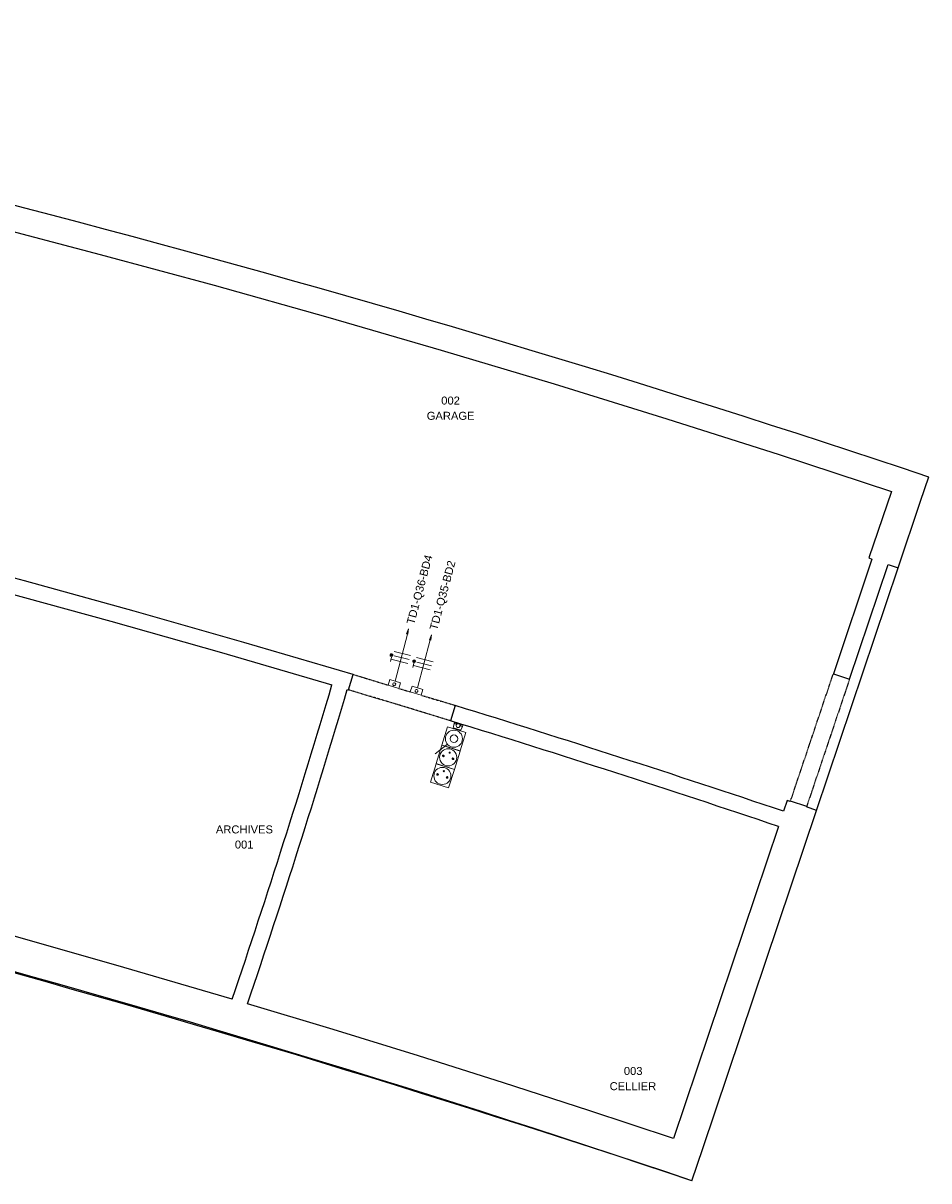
# Model space of a CAD drawing. Header units: millimetres. Extents: x -2845 to 74013, y -36085 to 13748.
# Tile 7 of 8: x 65517 to 74013, y -36085 to -25219. Entities that reach past the tile are written whole.
import ezdxf

# ---------------------------------------------------------------- set-up
doc = ezdxf.new("R2010")
doc.units = ezdxf.units.MM
doc.linetypes.add('Tiret', pattern=[2.5, 1.25, -1.25])
doc.linetypes.add('Tiret_2_', pattern=[2.5, 1.25, -1.25])
for name, color, linetype, lineweight in [('A-DETL-GENF', 7, 'Continuous', 18), ('A-DOOR', 7, 'Continuous', 25), ('A-FLOR', 7, 'Continuous', 25), ('A-WALL', 7, 'Continuous', 25), ('CABLE', 7, 'Continuous', 30), ('CABLES', 7, 'Continuous', 18), ('G-ANNO-TEXT', 7, 'Continuous', 30), ('I-WALL', 7, 'Continuous', 25), ('INSTAL ELECTRIQUE', 7, 'Continuous', 18)]:
    doc.layers.add(name, color=color, linetype=linetype, lineweight=lineweight)
doc.layers.add('A-DOOR-HDLN', color=5, linetype='Tiret', lineweight=25, true_color=0x0000ff)
doc.styles.add('@Arial Unicode MS_1', font='ARIALUNI.TTF', dxfattribs={"height": 75})
doc.styles.add('Arial_2', font='arial.ttf', dxfattribs={"height": 75})

# ---------------------------------------------------------------- blocks, each defined once
blk = doc.blocks.new('Ouverture en rectangle - Ouverture en rectangle _100x207_-3420300-2021_015_1111_DCE_1_50_S1_CFO_DIS')
at = {"layer": 'A-DOOR-HDLN', "linetype": 'Tiret_2_'}
for p, q in [((-500, 75), (-158, 75)), ((-53, 75), (60, 75)), ((165, 75), (500, 75)), ((500, -75), (-500, -75))]:
    blk.add_line(p, q, dxfattribs=at)
blk = doc.blocks.new('Ouverture en rectangle - Ouverture en rectangle _126x215_-3422710-2021_015_1111_DCE_1_50_S1_CFO_DIS')
at = {"layer": 'A-DOOR-HDLN', "linetype": 'Tiret_2_'}
for p, q in [((-630, 80), (630, 80)), ((630, -80), (-630, -80))]:
    blk.add_line(p, q, dxfattribs=at)
blk = doc.blocks.new('B02_DC_STR_rvt-1-2021_015_1111_DCE_1_50_S1_CFO_DIS')
at = {"layer": 'A-FLOR'}
blk.add_line((19791, -32608), (20556, -30332), dxfattribs=at)
blk.add_arc((-23283, -161351), 132090, 71.50375, 78.25947, dxfattribs=at)
at = {"layer": 'A-WALL'}
for p, q in [((20767, -29706), (20843, -29478)), ((20492, -29614), (20281, -30239)), ((20556, -30332), (20767, -29706)), ((20281, -30239), (20310, -30249)), ((20462, -30300), (20556, -30332)), ((19516, -32515), (19482, -32616)), ((19544, -32525), (19516, -32515)), ((19791, -32608), (19696, -32576)), ((18723, -35782), (19791, -32608)), ((19434, -32759), (18449, -35689)), ((18621, -36085), (18723, -35782))]:
    blk.add_line(p, q, dxfattribs=at)
at = {"layer": 'A-WALL', "flags": 128}
for points in [[(12001, -27108), (13072, -27389), (14140, -27679), (15205, -27979), (16268, -28287), (17328, -28605), (18386, -28932), (19440, -29269), (20492, -29614)], [(14309, -34380), (13293, -34082), (12275, -33793), (11254, -33513), (10232, -33241), (9206, -32978), (8179, -32723), (7150, -32477)], [(18449, -35689), (17653, -35425), (16855, -35166), (16056, -34913), (15255, -34665), (14453, -34422)]]:
    blk.add_lwpolyline(points, dxfattribs=at)
at = {"layer": 'A-WALL'}
for centre, radius, start, end in [((-19860, -150720), 127891, 71.44191, 78.90337), ((-21592, -155075), 125602, 71.32686, 86.47696)]:
    blk.add_arc(centre, radius, start, end, dxfattribs=at)
at = {"layer": 'I-WALL'}
for p, q in [((20310, -30249), (19948, -31326)), ((20099, -31377), (20462, -30300)), ((15401, -31477), (15445, -31333)), ((19948, -31326), (20099, -31377)), ((16402, -31624), (16358, -31767)), ((19546, -32520), (19544, -32525)), ((19698, -32571), (19546, -32520)), ((19696, -32576), (19698, -32571))]:
    blk.add_line(p, q, dxfattribs=at)
at = {"layer": 'I-WALL', "flags": 128}
for points in [[(10039, -30001), (11085, -30269), (12129, -30546), (13170, -30831), (14209, -31126), (15245, -31430)], [(15445, -31333), (14419, -31031), (13391, -30737), (12360, -30453), (11327, -30177)], [(15389, -31473), (15395, -31475), (15401, -31477)]]:
    blk.add_lwpolyline(points, dxfattribs=at)
at = {"layer": 'I-WALL'}
for centre, radius, start, end in [((-59616, -9292), 78066, 341.25463, 343.52611), ((-59616, -9292), 78216, 341.25875, 343.52583), ((-20272, -150669), 124566, 71.38934, 72.8779), ((-20272, -150669), 124416, 71.38931, 72.87762)]:
    blk.add_arc(centre, radius, start, end, dxfattribs=at)
at = {"layer": 'A-DOOR', "color": 5, "lineweight": 25, "true_color": 0x0000ff}
for name, p, rotation in [('Ouverture en rectangle - Ouverture en rectangle _100x207_-3420300-2021_015_1111_DCE_1_50_S1_CFO_DIS', (15902, -31550), 343.1078780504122), ('Ouverture en rectangle - Ouverture en rectangle _126x215_-3422710-2021_015_1111_DCE_1_50_S1_CFO_DIS', (19823, -31948), 71.41007123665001)]:
    blk.add_blockref(name, p, dxfattribs=dict(at, rotation=rotation))
blk = doc.blocks.new('602_BOITE DE DERIVATION - 105X105X50 GENERIQUE-7163076-2021_015_1111_DCE_1_50_S1_CFO_DIS')
at = {"layer": 'INSTAL ELECTRIQUE'}
for p, q in [((15980, -31496), (15996, -31443)), ((16081, -31526), (15980, -31496)), ((15996, -31443), (16097, -31474)), ((16097, -31474), (16081, -31526))]:
    blk.add_line(p, q, dxfattribs=at)
for start, end in [(163.1079, 343.1079), (343.1079, 163.1079)]:
    blk.add_arc((16038, -31487), 14, start, end, dxfattribs=at)
blk = doc.blocks.new('602_BOITE DE DERIVATION - 105X105X50 GENERIQUE-7163091-2021_015_1111_DCE_1_50_S1_CFO_DIS')
at = {"layer": 'INSTAL ELECTRIQUE'}
for p, q in [((15772, -31432), (15788, -31380)), ((15788, -31380), (15888, -31410)), ((15872, -31463), (15772, -31432)), ((15888, -31410), (15872, -31463))]:
    blk.add_line(p, q, dxfattribs=at)
for start, end in [(163.1079, 343.1079), (343.1079, 163.1079)]:
    blk.add_arc((15829, -31424), 14, start, end, dxfattribs=at)
blk = doc.blocks.new('603_3POSTES_VERTICAUX_PLEXO - 603_3POSTES_VERTICAUX_PLEXO-7091303-2021_015_1111_DCE_1_50_S1_CFO_DIS')
at = {"layer": 'A-DETL-GENF'}
for points in [[(-55, -336), (-54, -337), (-51, -340), (-47, -341), (-44, -340), (-42, -339), (-40, -336), (-40, -333), (-41, -330), (-44, -327), (-47, -326), (-50, -326), (-53, -328), (-55, -331)], [(-4, -289), (-1, -291), (0, -291), (2, -291), (5, -288), (4, -284), (2, -282), (-1, -282), (-4, -284), (-5, -285)], [(40, -336), (41, -337), (44, -340), (47, -341), (51, -340), (53, -339), (55, -336), (55, -333), (54, -330), (51, -327), (47, -326), (45, -326), (42, -328), (40, -331)], [(-55, -519), (-54, -520), (-51, -523), (-47, -524), (-44, -523), (-42, -522), (-40, -519), (-40, -516), (-41, -513), (-44, -510), (-47, -509), (-50, -509), (-53, -511), (-55, -514)], [(-4, -472), (-1, -474), (0, -474), (2, -474), (5, -471), (4, -467), (2, -465), (-1, -465), (-4, -467), (-5, -468)], [(40, -519), (41, -520), (44, -523), (47, -524), (51, -523), (53, -522), (55, -519), (55, -516), (54, -513), (51, -510), (47, -509), (45, -509), (42, -511), (40, -514)]]:
    blk.add_hatch(color=256, dxfattribs=at).paths.add_polyline_path(points)
for p, q in [((-90, -60), (90, -60)), ((-90, -240), (-90, -60)), ((90, -60), (90, -240)), ((-44, -217), (-126, -339)), ((-65, -240), (-90, -240)), ((-90, -243), (90, -243)), ((-90, -423), (-90, -243)), ((90, -240), (-55, -240)), ((90, -243), (90, -423)), ((90, -423), (-90, -423)), ((-90, -426), (90, -426)), ((-90, -606), (-90, -426)), ((90, -426), (90, -606)), ((90, -606), (-90, -606))]:
    blk.add_line(p, q, dxfattribs=at)
for centre, radius in [((0, -150), 80), ((0, -150), 35), ((0, -333), 80), ((-47, -333), 7.82), ((0, -286), 5), ((47, -333), 7.82), ((0, -516), 80), ((-47, -516), 7.82), ((0, -469), 5), ((47, -516), 7.82)]:
    blk.add_circle(centre, radius, dxfattribs=at)
for centre, radius, start, end in [((-47, -333), 7.82, 360, 180), ((0, -286), 5, 360, 180), ((0, -286), 5, 180, 360), ((47, -333), 7.82, 360, 180), ((-47, -333), 7.82, 180, 360), ((47, -333), 7.82, 180, 360), ((-47, -516), 7.82, 360, 180), ((-47, -516), 7.82, 180, 360), ((0, -469), 5, 360, 180), ((0, -469), 5, 180, 360), ((47, -516), 7.82, 360, 180), ((47, -516), 7.82, 180, 360)]:
    blk.add_arc(centre, radius, start, end, dxfattribs=at)
blk = doc.blocks.new('Legrand_Plexo_boitier_vertical_3_postes_gris_069680L - Legrand_Plexo_boitier_vertical_3_postes_gris_069680L-V6-2021_015_1111_DCE_1_50_S1_CFO_DIS')
at = {"layer": 'INSTAL ELECTRIQUE'}
for p, q in [((16391, -31795), (16381, -31832)), ((16381, -31832), (16383, -31833)), ((16389, -31835), (16383, -31833)), ((16393, -31784), (16384, -31817)), ((16389, -31835), (16395, -31837)), ((16394, -31782), (16391, -31795)), ((16392, -31794), (16391, -31795)), ((16393, -31795), (16391, -31795)), ((16396, -31783), (16392, -31794)), ((16392, -31794), (16395, -31795)), ((16393, -31795), (16400, -31797)), ((16394, -31782), (16396, -31783)), ((16401, -31797), (16395, -31795)), ((16396, -31783), (16398, -31783)), ((16399, -31783), (16396, -31783)), ((16399, -31783), (16405, -31785)), ((16407, -31800), (16400, -31797)), ((16401, -31797), (16407, -31799)), ((16406, -31784), (16405, -31785)), ((16406, -31784), (16405, -31785)), ((16406, -31784), (16405, -31785)), ((16411, -31787), (16405, -31785)), ((16407, -31784), (16406, -31784)), ((16407, -31784), (16406, -31784)), ((16407, -31784), (16406, -31784)), ((16407, -31784), (16406, -31784)), ((16413, -31786), (16406, -31784)), ((16407, -31784), (16406, -31784)), ((16409, -31799), (16407, -31799)), ((16407, -31800), (16413, -31802)), ((16408, -31800), (16413, -31802)), ((16411, -31787), (16419, -31790)), ((16411, -31806), (16411, -31806)), ((16413, -31786), (16412, -31786)), ((16413, -31786), (16412, -31786)), ((16413, -31786), (16412, -31786)), ((16413, -31786), (16412, -31786)), ((16413, -31786), (16412, -31786)), ((16413, -31788), (16413, -31786)), ((16413, -31788), (16413, -31786)), ((16413, -31788), (16413, -31786)), ((16448, -31799), (16419, -31790)), ((16419, -31790), (16448, -31799)), ((16419, -31790), (16419, -31790)), ((16442, -31799), (16424, -31794)), ((16431, -31791), (16430, -31793)), ((16431, -31791), (16430, -31793)), ((16432, -31792), (16431, -31791)), ((16432, -31792), (16431, -31791)), ((16437, -31793), (16431, -31791)), ((16432, -31792), (16431, -31791)), ((16437, -31795), (16437, -31793)), ((16437, -31793), (16437, -31793)), ((16437, -31793), (16437, -31793)), ((16437, -31795), (16437, -31793)), ((16437, -31793), (16437, -31793)), ((16446, -31812), (16451, -31814)), ((16446, -31812), (16453, -31814)), ((16446, -31817), (16446, -31817)), ((16448, -31799), (16448, -31799)), ((16448, -31799), (16456, -31801)), ((16453, -31813), (16451, -31812)), ((16453, -31813), (16459, -31815)), ((16460, -31816), (16453, -31814)), ((16455, -31799), (16455, -31801)), ((16456, -31799), (16455, -31799)), ((16456, -31799), (16455, -31799)), ((16455, -31799), (16455, -31801)), ((16456, -31799), (16455, -31799)), ((16456, -31799), (16455, -31799)), ((16455, -31799), (16455, -31801)), ((16456, -31799), (16455, -31799)), ((16463, -31801), (16455, -31799)), ((16455, -31856), (16469, -31819)), ((16462, -31803), (16456, -31801)), ((16466, -31817), (16459, -31815)), ((16460, -31816), (16466, -31818)), ((16461, -31841), (16473, -31809)), ((16462, -31803), (16463, -31801)), ((16463, -31801), (16462, -31801)), ((16463, -31801), (16462, -31801)), ((16462, -31803), (16463, -31801)), ((16463, -31801), (16462, -31801)), ((16463, -31801), (16462, -31801)), ((16462, -31803), (16463, -31801)), ((16463, -31801), (16462, -31801)), ((16462, -31803), (16469, -31805)), ((16466, -31817), (16468, -31818)), ((16469, -31819), (16466, -31818)), ((16468, -31818), (16471, -31806)), ((16469, -31819), (16468, -31818)), ((16471, -31806), (16469, -31805)), ((16469, -31819), (16474, -31807)), ((16470, -31806), (16471, -31806)), ((16471, -31806), (16474, -31807)), ((16441, -31851), (16395, -31837)), ((16441, -31851), (16447, -31853)), ((16453, -31855), (16447, -31853)), ((16453, -31855), (16455, -31856))]:
    blk.add_line(p, q, dxfattribs=at)
for centre, major_axis, start_param, end_param in [((16428, -31811), (-22.2, 6.9), 5.41084, 6.070272), ((16428, -31812), (-17.3, 5.4), 5.250875, 10.457089), ((16428, -31812), (-17.3, 5.4), 5.501654, 6.003213), ((16428, -31811), (-22.2, 6.9), 5.41084, 5.503263), ((16428, -31812), (-17.3, 5.4), 3.705012, 3.923124), ((16428, -31812), (-17.3, 5.4), 3.421565, 3.672345), ((16428, -31811), (-22.2, 6.9), 3.354506, 4.013937), ((16428, -31811), (-22.2, 6.9), 3.921515, 4.013937)]:
    blk.add_ellipse(centre, major_axis=major_axis, ratio=0.998781, start_param=start_param, end_param=end_param, dxfattribs=at)
blk = doc.blocks.new('Legrand_Plexo_composable_poussoir_NO_gris_069540L - Legrand_Plexo_composable_poussoir_NO_gris_069540L-7081480-2021_015_1111_DCE_1_50_S1_CFO_DIS')
at = {"layer": 'INSTAL ELECTRIQUE'}
for p, q in [((11615, -29141), (11625, -29094)), ((11621, -29089), (11626, -29090)), ((11626, -29090), (11621, -29089)), ((11625, -29094), (11626, -29090)), ((11609, -29143), (11614, -29144)), ((11609, -29144), (11614, -29144)), ((11614, -29144), (11615, -29141))]:
    blk.add_line(p, q, dxfattribs=at)
blk = doc.blocks.new('Legrand_Plexo_composable_prise_FB_gris_069551L - Legrand_Plexo_composable_prise_FB_gris_069551L-V7-2021_015_1111_DCE_1_50_S1_CFO_DIS')
at = {"layer": 'INSTAL ELECTRIQUE'}
for p, q in [((16391, -31836), (16391, -31836)), ((16393, -31842), (16396, -31843)), ((16393, -31842), (16393, -31842)), ((16396, -31843), (16393, -31842)), ((16393, -31842), (16393, -31842)), ((16396, -31843), (16393, -31842)), ((16393, -31842), (16393, -31842)), ((16396, -31842), (16396, -31843)), ((16437, -31855), (16396, -31843)), ((16396, -31843), (16396, -31843)), ((16396, -31843), (16437, -31855)), ((16437, -31855), (16396, -31843)), ((16440, -31856), (16437, -31855)), ((16437, -31855), (16440, -31856)), ((16437, -31855), (16437, -31855)), ((16440, -31856), (16437, -31855)), ((16440, -31856), (16440, -31856)), ((16440, -31856), (16440, -31856)), ((16440, -31856), (16440, -31856)), ((16446, -31853), (16445, -31853))]:
    blk.add_line(p, q, dxfattribs=at)
for points, knots in [([(16391, -31836), (16390, -31836), (16390, -31838), (16390, -31839), (16390, -31839)], [0, 0, 0, 0, 0.2857143, 0.4285714, 0.4285714, 0.4285714, 0.4285714]), ([(16440, -31856), (16441, -31856), (16441, -31857), (16442, -31857), (16442, -31856)], [0, 0, 0, 0, 0.1428571, 0.2496068, 0.2496068, 0.2496068, 0.2496068])]:
    blk.add_open_spline(points, degree=3, knots=knots, dxfattribs=at)
for points in [[(16392, -31841), (16392, -31841), (16392, -31841), (16393, -31842)], [(16392, -31841), (16392, -31841), (16392, -31841), (16393, -31841), (16393, -31842)], [(16393, -31842), (16393, -31841), (16392, -31841), (16392, -31841), (16392, -31841)], [(16393, -31842), (16393, -31842), (16393, -31842), (16393, -31842)], [(16396, -31843), (16396, -31843), (16396, -31843), (16396, -31842)], [(16437, -31855), (16437, -31855), (16437, -31855), (16437, -31855)], [(16440, -31856), (16440, -31856), (16440, -31856), (16440, -31856)], [(16440, -31856), (16441, -31856), (16441, -31856), (16441, -31856), (16441, -31856)], [(16441, -31856), (16441, -31856), (16441, -31856), (16441, -31856), (16440, -31856)], [(16444, -31856), (16444, -31855), (16445, -31854), (16445, -31853), (16446, -31853)]]:
    blk.add_open_spline(points, degree=3, dxfattribs=at)
blk = doc.blocks.new('Legrand_Plexo_composable_prise_FB_gris_069551L - Legrand_Plexo_composable_prise_FB_gris_069551L-V5-2021_015_1111_DCE_1_50_S1_CFO_DIS')
at = {"layer": 'INSTAL ELECTRIQUE'}
blk.add_open_spline([(11626, -29092), (11626, -29092), (11626, -29092), (11626, -29092)], degree=3, dxfattribs=at)
blk = doc.blocks.new('Fil - COCHE DE FIL_PE_SYMBOLE-4085576-2021_015_1111_DCE_1_50_S1_CFO_DIS')
at = {"layer": 'CABLES', "lineweight": 9}
for p, q in [((-0.42, 1.8), (0.42, 1.8)), ((0, 1.8), (0, -1.48))]:
    blk.add_line(p, q, dxfattribs=at)
blk = doc.blocks.new('Fil - Coche de fil circulaire-323115-2021_015_1111_DCE_1_50_S1_CFO_DIS')
at = {"layer": 'CABLES', "lineweight": 9}
blk.add_hatch(color=256, dxfattribs=at).paths.add_polyline_path([(0.07, 1.64), (0.14, 1.66), (0.19, 1.7), (0.24, 1.76), (0.26, 1.82), (0.27, 1.89), (0.26, 1.96), (0.24, 2.02), (0.19, 2.08), (0.14, 2.12), (0.07, 2.15), (0.01, 2.16), (-0.06, 2.15), (-0.13, 2.12), (-0.18, 2.08), (-0.22, 2.02), (-0.25, 1.96), (-0.26, 1.89), (-0.25, 1.82), (-0.22, 1.76), (-0.18, 1.7), (-0.13, 1.66), (-0.06, 1.64), (0.01, 1.63)])
blk.add_line((0, 1.37), (0, -1.51), dxfattribs=at)
for start, end in [(360, 180), (180, 360)]:
    blk.add_arc((0.01, 1.89), 0.265, start, end, dxfattribs=at)
blk = doc.blocks.new('Fil - Coche de fil long-323512-2021_015_1111_DCE_1_50_S1_CFO_DIS')
at = {"layer": 'CABLES', "lineweight": 9}
blk.add_line((0, 1.61), (0, -1.57), dxfattribs=at)
blk = doc.blocks.new('B02_ELE_rvt-1-2021_015_1111_DCE_1_50_S1_CFO_DIS')
at = {"layer": 'CABLES'}
for points in [[(15958, -30955), (15964, -30905), (15945, -30952)], [(16173, -31009), (16179, -30959), (16160, -31006)]]:
    blk.add_hatch(color=256, dxfattribs=at).paths.add_polyline_path(points)
for p, q in [((15952, -30953), (15838, -31395)), ((15964, -30905), (15945, -30952)), ((15964, -30905), (15945, -30952)), ((15945, -30952), (15958, -30955)), ((15945, -30952), (15958, -30955)), ((15958, -30955), (15964, -30905)), ((15958, -30955), (15964, -30905)), ((16179, -30959), (16160, -31006)), ((16179, -30959), (16160, -31006)), ((16173, -31009), (16179, -30959)), ((16173, -31009), (16179, -30959)), ((16166, -31007), (16047, -31458)), ((16160, -31006), (16173, -31009)), ((16160, -31006), (16173, -31009))]:
    blk.add_line(p, q, dxfattribs=at)
at = {"layer": 'CABLES', "lineweight": 18, "xscale": 49.99999999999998, "yscale": 49.99999999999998, "zscale": 49.99999999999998}
for name, p, rotation in [('Fil - Coche de fil circulaire-323115-2021_015_1111_DCE_1_50_S1_CFO_DIS', (15895, -31174), 75.53231019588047), ('Fil - COCHE DE FIL_PE_SYMBOLE-4085576-2021_015_1111_DCE_1_50_S1_CFO_DIS', (15885, -31212), 75.53231019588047), ('Fil - Coche de fil long-323512-2021_015_1111_DCE_1_50_S1_CFO_DIS', (15905, -31136), 75.53231019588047), ('Fil - Coche de fil long-323512-2021_015_1111_DCE_1_50_S1_CFO_DIS', (16117, -31194), 75.12783461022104), ('Fil - Coche de fil circulaire-323115-2021_015_1111_DCE_1_50_S1_CFO_DIS', (16107, -31233), 75.12783461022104), ('Fil - COCHE DE FIL_PE_SYMBOLE-4085576-2021_015_1111_DCE_1_50_S1_CFO_DIS', (16096, -31271), 75.12783461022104)]:
    blk.add_blockref(name, p, dxfattribs=dict(at, rotation=rotation))
at = {"layer": 'INSTAL ELECTRIQUE', "lineweight": 18}
for name in ['602_BOITE DE DERIVATION - 105X105X50 GENERIQUE-7163091-2021_015_1111_DCE_1_50_S1_CFO_DIS', '602_BOITE DE DERIVATION - 105X105X50 GENERIQUE-7163076-2021_015_1111_DCE_1_50_S1_CFO_DIS', 'Legrand_Plexo_boitier_vertical_3_postes_gris_069680L - Legrand_Plexo_boitier_vertical_3_postes_gris_069680L-V6-2021_015_1111_DCE_1_50_S1_CFO_DIS', 'Legrand_Plexo_composable_prise_FB_gris_069551L - Legrand_Plexo_composable_prise_FB_gris_069551L-V7-2021_015_1111_DCE_1_50_S1_CFO_DIS']:
    blk.add_blockref(name, (0, 0), dxfattribs=at)
for name, p, rotation in [('603_3POSTES_VERTICAUX_PLEXO - 603_3POSTES_VERTICAUX_PLEXO-7091303-2021_015_1111_DCE_1_50_S1_CFO_DIS', (16434, -31792), 342.6948238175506), ('Legrand_Plexo_composable_poussoir_NO_gris_069540L - Legrand_Plexo_composable_poussoir_NO_gris_069540L-7081480-2021_015_1111_DCE_1_50_S1_CFO_DIS', (46423, -22766), 265.0848240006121), ('Legrand_Plexo_composable_prise_FB_gris_069551L - Legrand_Plexo_composable_prise_FB_gris_069551L-V5-2021_015_1111_DCE_1_50_S1_CFO_DIS', (46423, -22766), 265.0848240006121)]:
    blk.add_blockref(name, p, dxfattribs=dict(at, rotation=rotation))
at = {"layer": 'CABLE', "lineweight": 9, "char_height": 75, "width": 821.73, "attachment_point": 1, "rotation": 75, "style": 'Arial_2'}
for s, insert in [('TD1-Q36-BD4', (15943, -30849)), ('TD1-Q35-BD2', (16159, -30903))]:
    blk.add_mtext(s, dxfattribs=dict(at, insert=insert))
at = {"layer": 'G-ANNO-TEXT', "color": 9, "lineweight": 9, "true_color": 0xc0c0c0, "char_height": 75, "attachment_point": 1, "style": '@Arial Unicode MS_1'}
for s, insert, width in [('002', (16270, -28724), 216.46), ('GARAGE', (16134, -28867), 545.15), ('ARCHIVES', (14156, -32749), 649.37), ('001', (14334, -32891), 216.46), ('003', (17983, -35016), 216.46), ('CELLIER', (17850, -35159), 533.12)]:
    blk.add_mtext(s, dxfattribs=dict(at, insert=insert, width=width))

msp = doc.modelspace()

# ---------------------------------------------------------------- block references
at = {"lineweight": 5}
for name in ['B02_DC_STR_rvt-1-2021_015_1111_DCE_1_50_S1_CFO_DIS', 'B02_ELE_rvt-1-2021_015_1111_DCE_1_50_S1_CFO_DIS']:
    msp.add_blockref(name, (53169, 0), dxfattribs=at)

doc.saveas('drawing.dxf')
